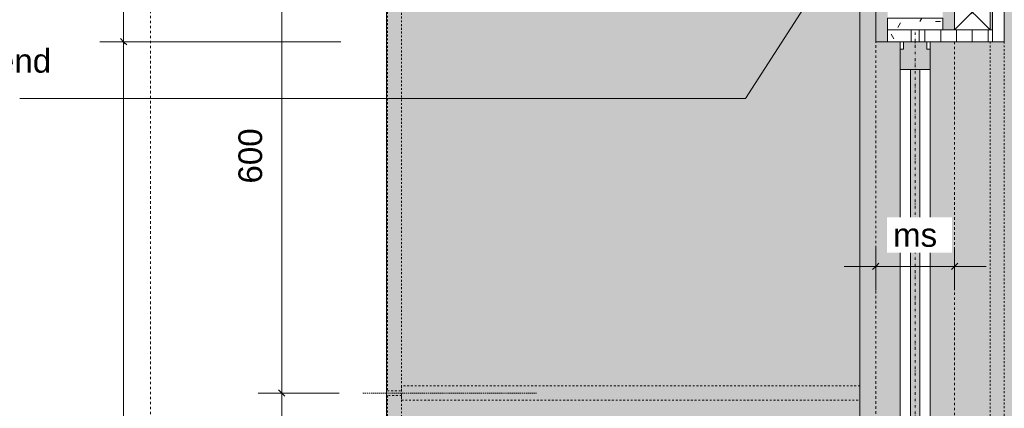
# Model space of a CAD drawing. Header units: millimetres. Extents: x 59308 to 100575, y -9418 to 40126.
# Tile 6 of 17: x 60673 to 61921, y 36693 to 37186. Entities that reach past the tile are written whole.
import ezdxf

# ---------------------------------------------------------------- set-up
doc = ezdxf.new("R2010")
doc.units = ezdxf.units.MM
for name, pattern in [('Dash', [6.35, 3.175, -3.175]), ('Dash Dot Dot Small', [7.9375, 3.175, -1.5875, 0, -1.5875, 0, -1.5875]), ('Dash Small', [6.35, 3.175, -3.175]), ('Dash xSmall', [4.7625, 2.38125, -2.38125]), ('Hidden', [7.14375, 4.7625, -2.38125]), ('Overhead xxSmall', [2.579688, 1.5875, -0.992188])]:
    doc.linetypes.add(name, pattern=pattern)
for name, color, linetype, lineweight in [('A----M-', 8, 'Continuous', 5), ('A----M--20', 8, 'Continuous', 5), ('A09-C---1', 8, 'Dash', 13), ('A09-NT--2', 250, 'Continuous', 13), ('A09-NT--3', 7, 'Continuous', 13), ('A29-----1', 250, 'Continuous', 13), ('A31----', 140, 'Continuous', 5), ('A31-----1', 9, 'Continuous', 5), ('A31-----2', 140, 'Continuous', 18), ('A99----', 1, 'Continuous', 5), ('A99-----2', 1, 'Continuous', 13), ('A99-----3', 1, 'Overhead xxSmall', 13), ('A99-----4', 1, 'Dash Dot Dot Small', 5), ('A99-----5', 1, 'Dash xSmall', 5), ('A99-----6', 1, 'Dash Small', 5), ('Detail Items', 1, 'Continuous', 5), ('Detail Items-1', 10, 'Continuous', 5), ('Detail Items-2', 7, 'Continuous', 5), ('Detail Items-3', 1, 'Continuous', 13), ('Detail Items-4', 1, 'Hidden', 5), ('walls-1', 9, 'Continuous', 5)]:
    doc.layers.add(name, color=color, linetype=linetype, lineweight=lineweight)
doc.styles.add('Arial_1', font='arial.ttf', dxfattribs={"height": 30})
doc.dimstyles.new('TD_Diagonal_1_5_mm', dxfattribs={"dimscale": 304.8, "dimtxt": 30.607782, "dimasz": 0.026247, "dimexe": 0.098425, "dimexo": 0.098425, "dimgap": 0.052493, "dimtad": 1, "dimdec": 0, "dimzin": 0, "dimdsep": 46, "dimtxsty": 'Arial_1', "dimblk1": 'OBLIQUE', "dimblk2": 'OBLIQUE', "dimsah": 1, "dimcen": 0.09, "dimdle": 0.131234, "dimazin": 2, "dimtfac": 1, "dimtdec": 4, "dimtix": 1, "dimtmove": 0, "dimatfit": 3, "dimfxl": 1, "dimtvp": 1, "dimtfill": 1, "dimtolj": 1, "dimtzin": 0, "dimarcsym": 2})
doc.dimstyles.new('TD_Diagonal_1_5_mm_1', dxfattribs={"dimscale": 304.8, "dimtxt": 30.607782, "dimasz": 0.026247, "dimexe": 0.098425, "dimexo": 0.098425, "dimgap": 0.052493, "dimtad": 1, "dimdec": 0, "dimzin": 0, "dimdsep": 46, "dimtxsty": 'Arial_1', "dimblk1": 'OBLIQUE', "dimblk2": 'OBLIQUE', "dimsah": 1, "dimcen": 0.09, "dimdle": 0.131234, "dimazin": 2, "dimtfac": 1, "dimtdec": 4, "dimtix": 1, "dimtmove": 2, "dimatfit": 3, "dimfxl": 1, "dimtvp": 1, "dimtfill": 1, "dimtolj": 1, "dimtzin": 0, "dimarcsym": 2})
pattern_1 = [(0, (7660.35, -9939.05), (81.28, 20.32), [6.706, -54.254, 6.706, -54.254, -325.12]), (0, (7660.35, -9939.05), (81.28, 20.32), [-121.92, 6.706, -115.214, 6.706, -54.254, -142.24]), (0, (7660.35, -9939.05), (81.28, 20.32), [-304.8, 6.706, -33.934, 6.706, -94.894]), (120, (7690.83, -9928.89), (-58.237636, 60.230545), [6.706, -54.254, 6.706, -54.254, -325.12]), (120, (7690.83, -9928.89), (-58.237636, 60.230545), [-121.92, 6.706, -115.214, 6.706, -54.254, -142.24]), (120, (7690.83, -9928.89), (-58.237636, 60.230545), [-304.8, 6.706, -33.934, 6.706, -94.894]), (240, (7700.99, -9888.25), (-23.042364, -80.550545), [6.706, -54.254, 6.706, -54.254, -325.12]), (240, (7700.99, -9888.25), (-23.042364, -80.550545), [-121.92, 6.706, -115.214, 6.706, -54.254, -142.24]), (240, (7700.99, -9888.25), (-23.042364, -80.550545), [-304.8, 6.706, -33.934, 6.706, -94.894])]

# ---------------------------------------------------------------- blocks, each defined once
blk = doc.blocks.new('Rectangular Mullion - 00_maars_horizon_onder_profiel-18360357-Pantry Standard C - Plan view')
at = {"layer": 'A31----'}
blk.add_line((61826.9, 37122.6), (61826.9, 35423.6), dxfattribs=at)
blk = doc.blocks.new('Rectangular Mullion - 00_maars_horizon_onder_profiel-18360323-Pantry Standard C - Plan view')
at = {"layer": 'A31-----1'}
blk.add_hatch(color=256, dxfattribs=at).paths.add_polyline_path([(61801.9, 37122.6), (61826.9, 37122.6), (61826.9, 37148.1), (61822.7, 37148.1), (61822.7, 37157.6), (61793.1, 37157.6), (61793.1, 37148.1), (61788.9, 37148.1), (61788.9, 37122.6)])
at = {"layer": 'A31-----2'}
for p, q in [((61793.1, 37157.6), (61793.1, 37148.1)), ((61812.9, 37157.6), (61802.9, 37157.6)), ((61822.7, 37148.1), (61822.7, 37157.6)), ((61793.1, 37148.1), (61788.9, 37148.1)), ((61826.9, 37148.1), (61822.7, 37148.1)), ((61826.9, 37122.6), (61826.9, 37148.1)), ((61788.9, 37122.6), (61826.9, 37122.6))]:
    blk.add_line(p, q, dxfattribs=at)
blk = doc.blocks.new('200DK Boards_ Gypsum - D 1x15 mm Fire Resistant Gypsum Board-18348156-Pantry Standard C - Plan view')
at = {"layer": 'Detail Items'}
h = blk.add_hatch(dxfattribs=at)
h.set_pattern_fill('FP_1', color=256, style=0, pattern_type=2)
h.set_pattern_definition(pattern_1)
h.paths.add_polyline_path([(61772.9, 37157.6), (61772.9, 39232.7), (61757.9, 39232.7), (61757.9, 37157.6)])
blk = doc.blocks.new('200DK Boards_ Gypsum - D 1x15 mm Fire Resistant Gypsum Board-18347372-Pantry Standard C - Plan view')
at = {"layer": 'Detail Items'}
h = blk.add_hatch(dxfattribs=at)
h.set_pattern_fill('FP_1', color=256, style=0, pattern_type=2)
h.set_pattern_definition(pattern_1)
h.paths.add_polyline_path([(61842.9, 37172.6), (61857.9, 37172.6), (61857.9, 39217.7), (61842.9, 39217.7), (61842.9, 37187.6)])
blk = doc.blocks.new('200DK Boards_ Gypsum - D 1x15 mm Fire Resistant Gypsum Board-V3-Pantry Standard C - Plan view')
at = {"layer": 'Detail Items'}
h = blk.add_hatch(dxfattribs=at)
h.set_pattern_fill('FP_1', color=256, style=0, pattern_type=2)
h.set_pattern_definition(pattern_1)
h.paths.add_polyline_path([(61772.9, 37157.6), (61802.9, 37157.6), (61802.9, 37172.6), (61772.9, 37172.6)])
at = {"layer": 'Detail Items-3'}
for p, q in [((61772.9, 37172.6), (61772.9, 37157.6)), ((61802.9, 37157.6), (61802.9, 37172.6)), ((61788.9, 37157.6), (61802.9, 37157.6))]:
    blk.add_line(p, q, dxfattribs=at)
blk = doc.blocks.new('200DK Boards_ Plywood - B 15 mm Plywood Poplar-18348252-Pantry Standard C - Plan view')
at = {"layer": 'Detail Items-3'}
for p, q in [((61920.9, 37157.6), (61920.9, 39232.7)), ((61905.9, 39217.7), (61905.9, 37172.6)), ((61905.9, 37157.6), (61920.9, 37157.6))]:
    blk.add_line(p, q, dxfattribs=at)
blk = doc.blocks.new('Afstandsklods - Afstandsklods-V4-Pantry Standard C - Plan view')
at = {"layer": 'Detail Items'}
for p, q in [((61902.9, 37217.7), (61857.9, 37217.6)), ((61857.9, 37172.6), (61902.9, 37217.7)), ((61857.9, 37217.6), (61857.9, 37172.6)), ((61902.9, 37172.7), (61857.9, 37217.6)), ((61902.9, 37217.7), (61902.9, 37172.7))]:
    blk.add_line(p, q, dxfattribs=at)
at = {"layer": 'Detail Items-4'}
for p, q in [((61902.9, 37217.7), (61857.9, 37217.6)), ((61857.9, 37172.6), (61902.9, 37217.7)), ((61857.9, 37217.6), (61857.9, 37172.6)), ((61857.9, 37217.6), (61902.9, 37172.7)), ((61902.9, 37172.7), (61902.9, 37217.7))]:
    blk.add_line(p, q, dxfattribs=at)
blk = doc.blocks.new('200DK Boards_ Gypsum - D 1x15 mm Fire Resistant Gypsum Board-V6-Pantry Standard C - Plan view')
at = {"layer": 'Detail Items'}
h = blk.add_hatch(dxfattribs=at)
h.set_pattern_fill('FP_1', color=256, style=0, pattern_type=2)
h.set_pattern_definition(pattern_1)
h.paths.add_polyline_path([(61826.9, 37172.6), (61842.9, 37172.6), (61842.9, 37187.6), (61772.9, 37187.6), (61772.9, 37172.6), (61822.7, 37172.6)])
at = {"layer": 'Detail Items-3'}
for p, q in [((61842.9, 37187.6), (61772.9, 37187.6)), ((61772.9, 37187.6), (61772.9, 37172.6)), ((61842.9, 37172.6), (61842.9, 37187.6)), ((61772.9, 37172.6), (61812.9, 37172.6))]:
    blk.add_line(p, q, dxfattribs=at)
blk = doc.blocks.new('200DK Boards_ Plywood - B 15 mm Plywood Poplar-V7-Pantry Standard C - Plan view')
at = {"layer": 'Detail Items'}
h = blk.add_hatch(dxfattribs=at)
h.set_pattern_fill('FP_3', color=256, style=0, pattern_type=2)
h.set_pattern_definition([(90, (7660.35, -9939.05), (-20, 1e-15), [])])
h.paths.add_polyline_path([(61812.9, 37157.6), (61905.9, 37157.6), (61905.9, 37172.6), (61812.9, 37172.6)])
at = {"layer": 'Detail Items-3'}
for p, q in [((61905.9, 37172.6), (61812.9, 37172.6)), ((61812.9, 37172.6), (61812.9, 37157.6)), ((61905.9, 37157.6), (61905.9, 37172.6)), ((61812.9, 37157.6), (61905.9, 37157.6))]:
    blk.add_line(p, q, dxfattribs=at)
blk = doc.blocks.new('DIMBLOCK12-Pantry Standard C - Plan view')
at = {"layer": 'A----M--20'}
for p, q in [((61077.9, 37312.6), (60974.9, 37312.6)), ((61004.9, 37312.6), (61004.9, 36712.6)), ((61004.9, 37312.6), (61077.9, 37312.6)), ((61077.9, 36712.6), (60974.9, 36712.6)), ((61004.9, 36712.6), (61077.9, 36712.6))]:
    blk.add_line(p, q, dxfattribs=at)
at = {"layer": 'A----M--20', "lineweight": 35}
for p, q in [((61004.9, 37312.6), (61000.9, 37316.6)), ((61004.9, 37312.6), (61008.9, 37308.6)), ((61004.9, 36712.6), (61000.9, 36716.6)), ((61004.9, 36712.6), (61008.9, 36708.6))]:
    blk.add_line(p, q, dxfattribs=at)
at = {"layer": 'A----M--20', "color": 0, "insert": (60950, 36978), "char_height": 30, "width": 83.065, "attachment_point": 1, "rotation": 90, "line_spacing_factor": 0.941778, "style": 'Arial_1', "bg_fill": 3, "box_fill_scale": 1.25, "bg_fill_color": 256, "bg_fill_true_color": 13158600, "bg_fill_transparency": 0}
blk.add_mtext('600', dxfattribs=at)
blk = doc.blocks.new('_Oblique')
at = {"color": 0, "linetype": 'ByBlock', "lineweight": -2}
blk.add_line((-0.5, -0.5), (0.5, 0.5), dxfattribs=at)
blk = doc.blocks.new('DIMBLOCK13-Pantry Standard C - Plan view')
at = {"layer": 'A----M--20'}
for p, q in [((61077.9, 36712.6), (60974.9, 36712.6)), ((61004.9, 36712.6), (61004.9, 36112.6)), ((61004.9, 36712.6), (61077.9, 36712.6)), ((61077.9, 36112.6), (60974.9, 36112.6)), ((61004.9, 36112.6), (61077.9, 36112.6))]:
    blk.add_line(p, q, dxfattribs=at)
at = {"layer": 'A----M--20', "lineweight": 35}
for p, q in [((61004.9, 36712.6), (61000.9, 36716.6)), ((61004.9, 36712.6), (61008.9, 36708.6)), ((61004.9, 36112.6), (61000.9, 36116.6)), ((61004.9, 36112.6), (61008.9, 36108.6))]:
    blk.add_line(p, q, dxfattribs=at)
at = {"layer": 'A----M--20', "color": 0, "insert": (60950, 36378), "char_height": 30, "width": 83.065, "attachment_point": 1, "rotation": 90, "line_spacing_factor": 0.941778, "style": 'Arial_1', "bg_fill": 3, "box_fill_scale": 1.25, "bg_fill_color": 256, "bg_fill_true_color": 13158600, "bg_fill_transparency": 0}
blk.add_mtext('600', dxfattribs=at)
blk = doc.blocks.new('DIMBLOCK16-Pantry Standard C - Plan view')
at = {"layer": 'A----M--20'}
for p, q in [((61757.9, 36897.3), (61757.9, 36843)), ((61757.9, 36873), (61757.9, 36897.3)), ((61857.9, 36897.3), (61857.9, 36843)), ((61857.9, 36873), (61857.9, 36897.3)), ((61897.9, 36873), (61717.9, 36873))]:
    blk.add_line(p, q, dxfattribs=at)
at = {"layer": 'A----M--20', "lineweight": 35}
for p, q in [((61757.9, 36873), (61753.9, 36869)), ((61757.9, 36873), (61761.9, 36877)), ((61857.9, 36873), (61853.9, 36869)), ((61857.9, 36873), (61861.9, 36877))]:
    blk.add_line(p, q, dxfattribs=at)
at = {"layer": 'A----M--20', "color": 0, "insert": (61779.9, 36927.9), "char_height": 30, "width": 67.243, "attachment_point": 1, "line_spacing_factor": 0.941778, "style": 'Arial_1', "bg_fill": 3, "box_fill_scale": 1.25, "bg_fill_color": 256, "bg_fill_true_color": 13158600, "bg_fill_transparency": 0}
blk.add_mtext('ms', dxfattribs=at)
blk = doc.blocks.new('DIMBLOCK19-Pantry Standard C - Plan view')
at = {"layer": 'A----M--20'}
for p, q in [((61079.8, 37157.6), (60774.4, 37157.6)), ((60804.4, 35402.6), (60804.4, 37157.6)), ((60804.4, 37157.6), (61079.8, 37157.6)), ((60828.8, 35442.6), (60774.4, 35442.6)), ((60804.4, 35442.6), (60828.8, 35442.6))]:
    blk.add_line(p, q, dxfattribs=at)
at = {"layer": 'A----M--20', "lineweight": 35}
for p, q in [((60804.4, 37157.6), (60800.4, 37161.6)), ((60804.4, 37157.6), (60808.4, 37153.6)), ((60804.4, 35442.6), (60800.4, 35446.6)), ((60804.4, 35442.6), (60808.4, 35438.6))]:
    blk.add_line(p, q, dxfattribs=at)
at = {"layer": 'A----M--20', "color": 0, "insert": (60749.5, 36152.4), "char_height": 30, "width": 144.657, "attachment_point": 1, "rotation": 90, "line_spacing_factor": 0.941778, "style": 'Arial_1', "bg_fill": 3, "box_fill_scale": 1.25, "bg_fill_color": 256, "bg_fill_true_color": 13158600, "bg_fill_transparency": 0}
blk.add_mtext('1715 *', dxfattribs=at)
blk = doc.blocks.new('DIMBLOCK20-Pantry Standard C - Plan view')
at = {"layer": 'A----M--20'}
for p, q in [((60804.4, 37157.6), (60804.4, 39272.7)), ((61277.9, 39232.7), (60774.4, 39232.7)), ((60804.4, 39232.7), (61277.9, 39232.7)), ((61079.8, 37157.6), (60774.4, 37157.6)), ((60804.4, 37157.6), (61079.8, 37157.6))]:
    blk.add_line(p, q, dxfattribs=at)
at = {"layer": 'A----M--20', "lineweight": 35}
for p, q in [((60804.4, 39232.7), (60800.4, 39236.7)), ((60804.4, 39232.7), (60808.4, 39228.7)), ((60804.4, 37157.6), (60800.4, 37161.6)), ((60804.4, 37157.6), (60808.4, 37153.6))]:
    blk.add_line(p, q, dxfattribs=at)
at = {"layer": 'A----M--20', "color": 0, "insert": (60749.5, 38134.9), "char_height": 30, "width": 144.657, "attachment_point": 1, "rotation": 90, "line_spacing_factor": 0.941778, "style": 'Arial_1', "bg_fill": 3, "box_fill_scale": 1.25, "bg_fill_color": 256, "bg_fill_true_color": 13158600, "bg_fill_transparency": 0}
blk.add_mtext('2075 *', dxfattribs=at)

msp = doc.modelspace()

# ---------------------------------------------------------------- hatches: boundary and pattern name
at = {"layer": 'Detail Items-1'}
h = msp.add_hatch(color=256, dxfattribs=at)
h.paths.add_polyline_path([(62502.9, 32002.6), (62502.9, 39137.7), (61920.9, 39137.7), (61920.9, 37157.6), (61826.9, 37157.6), (61826.9, 35423.6), (61363.8, 35423.6), (61332.8, 35372.6), (61302.9, 35372.6), (61302.9, 32002.6), (62469.1, 32002.6)])
h.paths.add_polyline_path([(62196.7, 37455.2), (62040.9, 37455.2), (62040.9, 37655.2), (62370.9, 37655.2), (62370.9, 37455.2)])
h.paths.add_polyline_path([(61976.7, 37998.4), (61976.7, 38309), (62366.1, 38309), (62366.1, 38286.8), (62429.4, 38286.8), (62429.4, 38019.6), (62366.1, 38019.6), (62366.1, 37998.4), (62168, 37998.4)])
h.paths.add_polyline_path([(62366.1, 38598.4), (61976.7, 38598.4), (61976.7, 38909), (62366.1, 38909), (62366.1, 38886.8), (62429.4, 38886.8), (62429.4, 38619.6), (62366.1, 38619.6)])
for points in [[(61137.9, 35512.6), (61737.9, 35512.6), (61737.9, 37294.6), (61137.9, 37294.6), (61137.9, 35984.7)], [(61788.9, 35461.6), (61788.9, 37157.6), (61757.9, 37157.6), (61757.9, 37294.6), (61737.9, 37294.6), (61737.9, 35512.6), (61757.9, 35492.6)]]:
    msp.add_hatch(color=256, dxfattribs=at).paths.add_polyline_path(points)
at = {"layer": 'Detail Items-2'}
h = msp.add_hatch(color=256, dxfattribs=at)
h.paths.add_polyline_path([(61857.9, 39172.7), (61857.9, 39172.7), (61857.9, 39217.7)])
h.paths.add_polyline_path([(61866, 37172.6), (61905.9, 37172.6), (61905.9, 39217.7), (61902.9, 39217.7), (61902.9, 39172.7), (61857.9, 39172.7), (61857.9, 38762.8), (61902.9, 38762.8), (61902.9, 38717.8), (61857.9, 38717.8), (61857.9, 38202.8), (61902.9, 38202.8), (61902.9, 38157.8), (61857.9, 38157.8), (61857.9, 37682.8), (61902.9, 37682.8), (61902.9, 37637.8), (61857.9, 37637.8), (61857.9, 37217.6), (61902.9, 37217.7), (61902.9, 37172.7)])
at = {"layer": 'walls-1'}
msp.add_hatch(color=256, dxfattribs=at).paths.add_polyline_path([(61801.9, 35448.6), (61813.9, 35448.6), (61813.9, 37122.6), (61801.9, 37122.6), (61801.9, 35984.7)])

# ---------------------------------------------------------------- linework, layer by layer
at = {"layer": 'A09-C---1'}
msp.add_line((60838.8, 31929.6), (60838.8, 39938.9), dxfattribs=at)
at = {"layer": 'A09-NT--2'}
msp.add_line((61715.9, 37276.4), (61592.8, 37085.9), dxfattribs=at)
at = {"layer": 'A29-----1'}
for p, q in [((61801.9, 37122.6), (61801.9, 35436.6)), ((61813.9, 37122.6), (61801.9, 37122.6)), ((61813.9, 35436.6), (61813.9, 37122.6))]:
    msp.add_line(p, q, dxfattribs=at)
at = {"layer": 'A99----'}
for p, q in [((61137.9, 37294.6), (61137.9, 35512.6)), ((61737.9, 37294.6), (61737.9, 35512.6)), ((61757.9, 37157.6), (61757.9, 37294.6)), ((61788.9, 37157.6), (61757.9, 37157.6)), ((61788.9, 35461.6), (61788.9, 37157.6))]:
    msp.add_line(p, q, dxfattribs=at)
at = {"layer": 'A99-----2'}
msp.add_line((61826.9, 37157.6), (61826.9, 35423.6), dxfattribs=at)
at = {"layer": 'A99-----3'}
msp.add_line((61107.9, 36712.6), (61327.9, 36712.6), dxfattribs=at)
at = {"layer": 'A99-----4'}
msp.add_line((61807.9, 34887.7), (61807.9, 37172.6), dxfattribs=at)
at = {"layer": 'A99-----5'}
for p, q in [((61138.9, 37309.6), (61138.9, 36715.6)), ((61156.9, 36715.6), (61156.9, 37309.6)), ((61920.9, 37157.6), (61902.9, 37157.6)), ((61902.9, 37157.6), (61902.9, 35455.2)), ((61920.9, 35455.2), (61920.9, 37157.6)), ((61737.9, 36721.6), (61156.9, 36721.6)), ((61156.9, 36721.6), (61156.9, 36703.6)), ((61737.9, 36703.6), (61737.9, 36721.6)), ((61138.9, 36715.6), (61156.9, 36715.6)), ((61138.9, 36709.6), (61138.9, 36115.6)), ((61156.9, 36709.6), (61138.9, 36709.6)), ((61156.9, 36115.6), (61156.9, 36709.6)), ((61156.9, 36703.6), (61737.9, 36703.6))]:
    msp.add_line(p, q, dxfattribs=at)
at = {"layer": 'A99-----6'}
for p, q in [((61757.9, 35492.6), (61757.9, 37157.6)), ((61857.9, 37157.6), (61857.9, 35392.6))]:
    msp.add_line(p, q, dxfattribs=at)

# ---------------------------------------------------------------- block references
at = {"layer": 'A31----'}
for name in ['Rectangular Mullion - 00_maars_horizon_onder_profiel-18360323-Pantry Standard C - Plan view', 'Rectangular Mullion - 00_maars_horizon_onder_profiel-18360357-Pantry Standard C - Plan view']:
    msp.add_blockref(name, (0, 0), dxfattribs=at)
at = {"layer": 'Detail Items'}
for name in ['200DK Boards_ Gypsum - D 1x15 mm Fire Resistant Gypsum Board-18348156-Pantry Standard C - Plan view', '200DK Boards_ Plywood - B 15 mm Plywood Poplar-18348252-Pantry Standard C - Plan view', '200DK Boards_ Gypsum - D 1x15 mm Fire Resistant Gypsum Board-18347372-Pantry Standard C - Plan view', 'Afstandsklods - Afstandsklods-V4-Pantry Standard C - Plan view', '200DK Boards_ Gypsum - D 1x15 mm Fire Resistant Gypsum Board-V6-Pantry Standard C - Plan view', '200DK Boards_ Gypsum - D 1x15 mm Fire Resistant Gypsum Board-V3-Pantry Standard C - Plan view', '200DK Boards_ Plywood - B 15 mm Plywood Poplar-V7-Pantry Standard C - Plan view']:
    msp.add_blockref(name, (0, 0), dxfattribs=at)

# ---------------------------------------------------------------- texts
at = {"layer": 'A09-NT--3', "insert": (60325.9, 37148.5), "char_height": 30, "width": 472.996, "attachment_point": 1, "style": 'Arial_1', "bg_fill": 3, "box_fill_scale": 1.25, "bg_fill_color": 256, "bg_fill_true_color": 13158600, "bg_fill_transparency": 0}
msp.add_mtext('Spatkant doorlopend ', dxfattribs=at)

# ---------------------------------------------------------------- next in the draw order: dimensions: what is measured, and where the dimension line sits
at = {"layer": 'A----M-'}
dim = msp.add_linear_dim(base=(61004.9, 36712.6), p1=(61107.9, 37312.6), p2=(61107.9, 36712.6), angle=90, dimstyle='TD_Diagonal_1_5_mm', override={"dimpost": '<>', "dimfxl": 600}, dxfattribs=at)
dim.commit()
dim.dimension.update_dxf_attribs({"geometry": 'DIMBLOCK12-Pantry Standard C - Plan view', "text_midpoint": (60973.6, 37012.6)})
dim = msp.add_linear_dim(base=(61757.9, 36873), p1=(61857.9, 36867.3), p2=(61757.9, 36867.3), angle=0, text='ms', dimstyle='TD_Diagonal_1_5_mm', override={"dimpost": '<>', "dimfxl": 100}, dxfattribs=at)
dim.commit()
dim.dimension.update_dxf_attribs({"geometry": 'DIMBLOCK16-Pantry Standard C - Plan view', "text_midpoint": (61807.9, 36904.2)})

# ---------------------------------------------------------------- next in the draw order: dimensions: what is measured, and where the dimension line sits
dim = msp.add_linear_dim(base=(61004.9, 36112.6), p1=(61107.9, 36712.6), p2=(61107.9, 36112.6), angle=90, dimstyle='TD_Diagonal_1_5_mm', override={"dimpost": '<>', "dimfxl": 600}, dxfattribs=at)
dim.commit()
dim.dimension.update_dxf_attribs({"geometry": 'DIMBLOCK13-Pantry Standard C - Plan view', "text_midpoint": (60973.6, 36412.6)})

# ---------------------------------------------------------------- next in the draw order: dimensions: what is measured, and where the dimension line sits
dim = msp.add_linear_dim(base=(60804.4, 37157.6), p1=(60798.8, 35442.6), p2=(61109.8, 37157.6), angle=90, dimstyle='TD_Diagonal_1_5_mm_1', override={"dimpost": '<>*', "dimfxl": 1742.965187}, dxfattribs=at)
dim.commit()
dim.dimension.update_dxf_attribs({"geometry": 'DIMBLOCK19-Pantry Standard C - Plan view', "text_midpoint": (60769.5, 36224.7), "dimtype": 160, "text_rotation": 90})

# ---------------------------------------------------------------- next in the draw order: linework, layer by layer
at = {"layer": 'A09-NT--2'}
for p, q in [((60756.1, 37085.9), (60672.8, 37085.9)), ((61592.8, 37085.9), (60756.1, 37085.9))]:
    msp.add_line(p, q, dxfattribs=at)

# ---------------------------------------------------------------- next in the draw order: dimensions: what is measured, and where the dimension line sits
at = {"layer": 'A----M-'}
dim = msp.add_linear_dim(base=(60804.4, 39232.7), p1=(61109.8, 37157.6), p2=(61307.9, 39232.7), angle=90, dimstyle='TD_Diagonal_1_5_mm', override={"dimpost": '<>*', "dimfxl": 2084.443816}, dxfattribs=at)
dim.commit()
dim.dimension.update_dxf_attribs({"geometry": 'DIMBLOCK20-Pantry Standard C - Plan view', "text_midpoint": (60773.1, 38195.2)})

doc.saveas('drawing.dxf')
